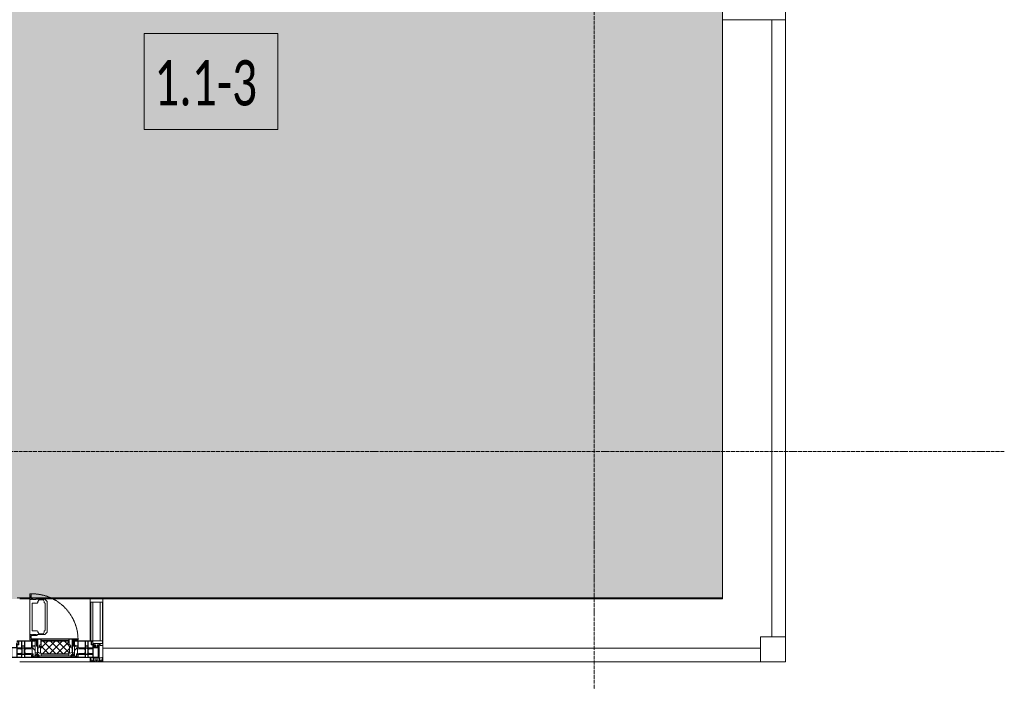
# Model space of a CAD drawing. Header units: millimetres. Extents: x -26888115 to 7466299, y -86687 to 22081.
# Tile 110 of 208: x 70838 to 74746, y -49811 to -47184. Entities that reach past the tile are written whole.
import ezdxf

# ---------------------------------------------------------------- set-up
doc = ezdxf.new("R2010")
doc.units = ezdxf.units.MM
doc.linetypes.add('-D1-02х01', pattern=[3, 2, -1])
doc.linetypes.add('-D1d1-15x02', pattern=[19, 15, -2, 0, -2])
for name, color, linetype, lineweight in [('_0', 7, 'Continuous', 13), ('A-010-A_ROOM', 7, 'Continuous', 18), ('A-214-M_CURT_WALL', 7, 'Continuous', 5), ('A-215-M_CURT_PANEL', 7, 'Continuous', 5), ('A-230-M_FLOOR', 7, 'Continuous', 5), ('A-314-M_WINDOW', 7, 'Continuous', 5), ('Z-060-M_DETAIL', 7, 'Continuous', 5), ('Оси', 7, 'Continuous', 5)]:
    doc.layers.add(name, color=color, linetype=linetype, lineweight=lineweight)
doc.styles.add('Calibri Light_2', font='Calibri light.ttf', dxfattribs={"width": 0.7, "height": 250})

# ---------------------------------------------------------------- blocks, each defined once
blk = doc.blocks.new('A_PAN_Створка - 383мм-4633665-50_AS_Plan_33_Пентхаус')
at = {"layer": 'A-314-M_WINDOW', "linetype": '-D1-02х01'}
blk.add_arc((91.4, -87.5), 183, 244.0254, 247.6265, dxfattribs=at)
blk = doc.blocks.new('A_PAN_Створка - 383мм-V6-50_AS_Plan_33_Пентхаус')
at = {"layer": 'A-215-M_CURT_PANEL'}
h = blk.add_hatch(dxfattribs=at)
h.set_pattern_fill('FP_6', color=256, style=0, pattern_type=2)
h.set_pattern_definition([(225, (34800, -754.981), (14.142136, -14.142136), []), (315, (34800, -754.981), (14.142136, 14.142136), [])])
h.paths.add_polyline_path([(-9.1, -31.8), (-54.5, -31.8), (-54.9, -34.1), (-57.2, -36.4), (-57.2, -60.8), (-54.6, -63.4), (-53.6, -82.7), (54.6, -81.8), (54.6, -63.4), (57.2, -60.8), (57.2, -36.4), (54.9, -34.1), (54.5, -31.8)])
at = {"layer": 'A-314-M_WINDOW'}
for p, q in [((-67.9, -17), (-171, -17)), ((-171, -17), (-171, -57)), ((-171, -18.5), (-153.5, -18.5)), ((-153.5, -18.5), (-152, -20)), ((-152, -20), (-152, -73.5)), ((-150.5, -17), (-150.5, -29.4)), ((-132.4, -18.6), (-150.5, -18.6)), ((-150.5, -29.4), (-132.4, -29.4)), ((-150.5, -33.6), (-150.5, -68)), ((-136.3, -33.6), (-150.5, -33.6)), ((-137.2, -31), (-135.8, -35)), ((-132.5, -31), (-137.2, -31)), ((-132.1, -36.8), (-135.8, -35)), ((-132.5, -31.9), (-133.4, -33.7)), ((-133.4, -33.7), (-130.1, -35.3)), ((-132.5, -31.9), (-132.5, -31)), ((-132.4, -29.4), (-132.4, -18.6)), ((-132.1, -49), (-132.1, -36.8)), ((-131, -18.2), (-131, -29.5)), ((-120.8, -18.2), (-131, -18.2)), ((-131, -29.5), (-120.8, -29.5)), ((-131, -30.9), (-131, -33)), ((-120.8, -30.9), (-131, -30.9)), ((-129.4, -34.6), (-131, -33)), ((-130.1, -35.3), (-129.4, -34.6)), ((-130.1, -35.3), (-130.1, -50.4)), ((-122.4, -34.6), (-120.8, -33)), ((-121.7, -35.3), (-122.4, -34.6)), ((-118.4, -33.7), (-121.7, -35.3)), ((-121.7, -35.3), (-121.7, -50.4)), ((-120.8, -18.2), (-120.8, -29.5)), ((-120.8, -30.9), (-120.8, -33)), ((-119.7, -36.8), (-115.9, -35)), ((-119.7, -49), (-119.7, -36.8)), ((-119.3, -18.6), (-92.5, -18.6)), ((-119.3, -29.4), (-119.3, -18.6)), ((-92.5, -29.4), (-119.3, -29.4)), ((-119.3, -31), (-114.6, -31)), ((-119.3, -31.9), (-119.3, -31)), ((-119.3, -31.9), (-118.4, -33.7)), ((-114.6, -31), (-115.9, -35)), ((-94.1, -33.5), (-115.4, -33.5)), ((-89.9, -35.1), (-94.1, -33.5)), ((-92.5, -18.6), (-92.5, -29.4)), ((-90.8, -18.5), (-90.8, -29.4)), ((-87.3, -18.5), (-90.8, -18.5)), ((-90.8, -29.4), (-85.9, -29.4)), ((-89.9, -32.5), (-89.9, -35.1)), ((-85.9, -32.5), (-89.9, -32.5)), ((-89.9, -35.1), (-89.9, -50.9)), ((-87.3, -20.4), (-87.3, -18.5)), ((-87.3, -20.4), (-87.3, -21.9)), ((-84.8, -20.4), (-87.3, -20.4)), ((-87.3, -21.9), (-85.9, -21.9)), ((-85.9, -18.2), (-85.9, -20.4)), ((-75.9, -18.2), (-85.9, -18.2)), ((-85.9, -21.9), (-85.9, -29.4)), ((-85.9, -29.4), (-85.9, -32.5)), ((-83.4, -20.4), (-84.8, -20.4)), ((-70, -33.8), (-83.4, -20.4)), ((-78, -84), (-78, -23.5)), ((-78, -23.5), (-67.9, -23.5)), ((-78, -36.8), (-70, -36.8)), ((-78, -45.6), (-78, -36.8)), ((-75.9, -21.5), (-75.9, -18.2)), ((-75.9, -21.5), (-75.9, -23.5)), ((-74.9, -21.5), (-75.9, -21.5)), ((-75.9, -23.5), (-73, -23.5)), ((-74.9, -17.9), (-74.9, -21.5)), ((-68.9, -17.9), (-74.9, -17.9)), ((-67.2, -29.3), (-73, -23.5)), ((-61.4, -23.5), (-70, -32.1)), ((-70, -32.1), (-70, -62.5)), ((-70, -36.8), (-70, -33.8)), ((-68.9, -21.5), (-68.9, -17.9)), ((-67.9, -21.5), (-68.9, -21.5)), ((67.9, -17), (-67.9, -17)), ((-61.4, -23.5), (-67.9, -17)), ((-67.9, -17), (-67.9, -23.5)), ((-67.9, -17), (67.9, -17)), ((-67.9, -21.5), (-67.9, -23.5)), ((-67.9, -23.5), (-64.6, -26.8)), ((-67.9, -23.5), (-64.6, -26.8)), ((-64.6, -26.8), (-67.2, -29.3)), ((-64.6, -26.8), (-61.4, -23.5)), ((61.4, -23.5), (-61.4, -23.5)), ((67.9, -17), (61.4, -23.5)), ((70, -32.1), (61.4, -23.5)), ((61.4, -23.5), (64.6, -26.8)), ((67.9, -23.5), (64.6, -26.8)), ((64.6, -26.8), (67.9, -23.5)), ((64.6, -26.8), (67.2, -29.3)), ((67.2, -29.3), (73, -23.5)), ((67.9, -23.5), (67.9, -17)), ((171, -17), (67.9, -17)), ((67.9, -21.5), (67.9, -23.5)), ((67.9, -21.5), (68.9, -21.5)), ((67.9, -23.5), (78, -23.5)), ((68.9, -17.9), (74.9, -17.9)), ((68.9, -21.5), (68.9, -17.9)), ((70, -33.8), (83.4, -20.4)), ((70, -62.5), (70, -32.1)), ((70, -36.8), (70, -33.8)), ((78, -36.8), (70, -36.8)), ((75.9, -23.5), (73, -23.5)), ((74.9, -17.9), (74.9, -21.5)), ((74.9, -21.5), (75.9, -21.5)), ((75.9, -18.2), (85.9, -18.2)), ((75.9, -21.5), (75.9, -18.2)), ((75.9, -21.5), (75.9, -23.5)), ((78, -23.5), (78, -84)), ((78, -45.6), (78, -36.8)), ((83.4, -20.4), (84.8, -20.4)), ((84.8, -20.4), (87.3, -20.4)), ((85.9, -18.2), (85.9, -20.4)), ((85.9, -21.9), (85.9, -29.4)), ((87.3, -21.9), (85.9, -21.9)), ((85.9, -29.4), (85.9, -32.5)), ((90.8, -29.4), (85.9, -29.4)), ((85.9, -32.5), (89.9, -32.5)), ((87.3, -18.5), (90.8, -18.5)), ((87.3, -20.4), (87.3, -18.5)), ((87.3, -20.4), (87.3, -21.9)), ((89.9, -32.5), (89.9, -35.1)), ((89.9, -35.1), (94.1, -33.5)), ((89.9, -35.1), (89.9, -50.9)), ((90.8, -18.5), (90.8, -29.4)), ((92.5, -18.6), (92.5, -29.4)), ((119.3, -18.6), (92.5, -18.6)), ((92.5, -29.4), (119.3, -29.4)), ((94.1, -33.5), (115.4, -33.5)), ((114.6, -31), (115.9, -35)), ((119.3, -31), (114.6, -31)), ((119.7, -36.8), (115.9, -35)), ((119.3, -31.9), (118.4, -33.7)), ((118.4, -33.7), (121.7, -35.3)), ((119.3, -29.4), (119.3, -18.6)), ((119.3, -31.9), (119.3, -31)), ((119.7, -49), (119.7, -36.8)), ((120.8, -18.2), (120.8, -29.5)), ((120.8, -18.2), (131, -18.2)), ((131, -29.5), (120.8, -29.5)), ((120.8, -30.9), (120.8, -33)), ((120.8, -30.9), (131, -30.9)), ((122.4, -34.6), (120.8, -33)), ((121.7, -35.3), (122.4, -34.6)), ((121.7, -35.3), (121.7, -50.4)), ((129.4, -34.6), (131, -33)), ((130.1, -35.3), (129.4, -34.6)), ((133.4, -33.7), (130.1, -35.3)), ((130.1, -35.3), (130.1, -50.4)), ((131, -18.2), (131, -29.5)), ((131, -30.9), (131, -33)), ((132.1, -36.8), (135.8, -35)), ((132.1, -49), (132.1, -36.8)), ((132.4, -18.6), (150.5, -18.6)), ((132.4, -29.4), (132.4, -18.6)), ((150.5, -29.4), (132.4, -29.4)), ((132.5, -31), (137.2, -31)), ((132.5, -31.9), (132.5, -31)), ((132.5, -31.9), (133.4, -33.7)), ((137.2, -31), (135.8, -35)), ((136.3, -33.6), (150.5, -33.6)), ((150.5, -17), (150.5, -29.4)), ((150.5, -33.6), (150.5, -68)), ((153.5, -18.5), (152, -20)), ((152, -20), (152, -73.5)), ((171, -18.5), (153.5, -18.5)), ((171, -57), (171, -17)), ((-171, -55.5), (-152, -55.5)), ((-171, -57), (-156, -57)), ((-153, -60), (-153, -73.5)), ((-153, -73.5), (-150, -73.5)), ((-136.4, -52.4), (-150.5, -52.4)), ((-150.5, -56.6), (-132.4, -56.6)), ((-150.5, -68), (-143.5, -68)), ((-150.5, -69.5), (-150.5, -73.5)), ((-145, -69.5), (-150.5, -69.5)), ((-150, -73.5), (-150, -84)), ((-145, -69.5), (-145, -79.5)), ((-143.5, -68), (-143.5, -81)), ((-137.2, -54.8), (-135.8, -50.8)), ((-132.5, -54.8), (-137.2, -54.8)), ((-132.1, -49), (-135.8, -50.8)), ((-133.4, -52), (-130.1, -50.4)), ((-132.5, -53.8), (-133.4, -52)), ((-132.5, -53.8), (-132.5, -54.8)), ((-132.4, -56.6), (-132.4, -82.5)), ((-129.4, -51.1), (-131, -52.7)), ((-131, -55.1), (-131, -52.7)), ((-120.8, -55.1), (-131, -55.1)), ((-131, -56.5), (-131, -62.6)), ((-131, -56.5), (-120.8, -56.5)), ((-120.8, -62.6), (-131, -62.6)), ((-131, -64.6), (-120.8, -64.6)), ((-131, -82.5), (-131, -64.6)), ((-130.1, -50.4), (-129.4, -51.1)), ((-121.7, -50.4), (-122.4, -51.1)), ((-122.4, -51.1), (-120.8, -52.7)), ((-118.4, -52), (-121.7, -50.4)), ((-120.8, -55.1), (-120.8, -52.7)), ((-120.8, -56.5), (-120.8, -62.6)), ((-120.8, -82.5), (-120.8, -64.6)), ((-119.7, -49), (-115.9, -50.8)), ((-119.3, -53.8), (-118.4, -52)), ((-119.3, -53.8), (-119.3, -54.8)), ((-119.3, -54.8), (-114.6, -54.8)), ((-119.3, -56.6), (-119.3, -82.5)), ((-92.5, -56.6), (-119.3, -56.6)), ((-114.6, -54.8), (-115.9, -50.8)), ((-94.1, -52.5), (-115.3, -52.5)), ((-89.9, -50.9), (-94.1, -52.5)), ((-92.5, -56.6), (-92.5, -82.5)), ((-90.8, -56.6), (-85.9, -56.6)), ((-90.8, -62.7), (-90.8, -56.6)), ((-80.4, -62.7), (-90.8, -62.7)), ((-90.8, -64.6), (-90.8, -82.5)), ((-80.1, -64.6), (-90.8, -64.6)), ((-89.9, -52.2), (-89.9, -50.9)), ((-89.9, -52.2), (-88.6, -53.5)), ((-85.9, -53.5), (-88.6, -53.5)), ((-85.9, -53.5), (-78, -45.6)), ((-85.9, -56.6), (-85.9, -53.5)), ((-80.4, -61.1), (-80.4, -62.7)), ((-78, -61.1), (-80.4, -61.1)), ((-80.1, -66.1), (-80.1, -64.6)), ((-78, -66.1), (-80.1, -66.1)), ((-78, -66.1), (-78, -61.1)), ((-70, -62.5), (-73.9, -62.5)), ((-73.9, -62.5), (-73.9, -87.5)), ((73.9, -62.5), (70, -62.5)), ((73.9, -87.5), (73.9, -62.5)), ((85.9, -53.5), (78, -45.6)), ((78, -61.1), (80.4, -61.1)), ((78, -66.1), (78, -61.1)), ((78, -66.1), (80.1, -66.1)), ((80.1, -64.6), (90.8, -64.6)), ((80.1, -66.1), (80.1, -64.6)), ((80.4, -61.1), (80.4, -62.7)), ((80.4, -62.7), (90.8, -62.7)), ((85.9, -53.5), (88.6, -53.5)), ((85.9, -56.6), (85.9, -53.5)), ((90.8, -56.6), (85.9, -56.6)), ((89.9, -52.2), (88.6, -53.5)), ((89.9, -50.9), (94.1, -52.5)), ((89.9, -52.2), (89.9, -50.9)), ((90.8, -62.7), (90.8, -56.6)), ((90.8, -64.6), (90.8, -82.5)), ((92.5, -56.6), (119.3, -56.6)), ((92.5, -56.6), (92.5, -82.5)), ((94.1, -52.5), (115.3, -52.5)), ((114.6, -54.8), (115.9, -50.8)), ((119.3, -54.8), (114.6, -54.8)), ((119.7, -49), (115.9, -50.8)), ((118.4, -52), (121.7, -50.4)), ((119.3, -53.8), (118.4, -52)), ((119.3, -53.8), (119.3, -54.8)), ((119.3, -56.6), (119.3, -82.5)), ((122.4, -51.1), (120.8, -52.7)), ((120.8, -55.1), (120.8, -52.7)), ((120.8, -55.1), (131, -55.1)), ((120.8, -56.5), (120.8, -62.6)), ((131, -56.5), (120.8, -56.5)), ((120.8, -62.6), (131, -62.6)), ((120.8, -82.5), (120.8, -64.6)), ((131, -64.6), (120.8, -64.6)), ((121.7, -50.4), (122.4, -51.1)), ((130.1, -50.4), (129.4, -51.1)), ((129.4, -51.1), (131, -52.7)), ((133.4, -52), (130.1, -50.4)), ((131, -55.1), (131, -52.7)), ((131, -56.5), (131, -62.6)), ((131, -82.5), (131, -64.6)), ((132.1, -49), (135.8, -50.8)), ((150.5, -56.6), (132.4, -56.6)), ((132.4, -56.6), (132.4, -82.5)), ((132.5, -53.8), (133.4, -52)), ((132.5, -53.8), (132.5, -54.8)), ((132.5, -54.8), (137.2, -54.8)), ((137.2, -54.8), (135.8, -50.8)), ((136.4, -52.4), (150.5, -52.4)), ((143.5, -68), (143.5, -81)), ((150.5, -68), (143.5, -68)), ((145, -69.5), (150.5, -69.5)), ((145, -69.5), (145, -79.5)), ((150, -84), (150, -73.5)), ((150, -73.5), (153, -73.5)), ((150.5, -69.5), (150.5, -73.5)), ((171, -55.5), (152, -55.5)), ((153, -73.5), (153, -60)), ((156, -57), (171, -57)), ((-150, -84), (-78, -84)), ((-148.5, -81), (-148.5, -82.5)), ((-143.5, -81), (-148.5, -81)), ((-148.5, -82.5), (-132.4, -82.5)), ((-131, -82.5), (-120.8, -82.5)), ((-119.3, -82.5), (-92.5, -82.5)), ((-73.9, -87.5), (-91.5, -87.5)), ((-91.5, -87.5), (-91.5, -92)), ((-91.5, -92), (91.5, -92)), ((-90.8, -82.5), (-79.5, -82.5)), ((-78, -84), (-85, -84)), ((-85, -84), (-85, -87.5)), ((-85, -87.5), (-78, -87.5)), ((-79.5, -80.6), (-78, -80.6)), ((-79.5, -82.5), (-79.5, -80.6)), ((-78, -87.5), (-78, -84)), ((-78, -84), (-73.9, -84)), ((73.9, -84), (78, -84)), ((91.5, -87.5), (73.9, -87.5)), ((79.5, -80.6), (78, -80.6)), ((78, -87.5), (78, -84)), ((78, -84), (85, -84)), ((78, -84), (150, -84)), ((85, -87.5), (78, -87.5)), ((79.5, -82.5), (79.5, -80.6)), ((90.8, -82.5), (79.5, -82.5)), ((85, -84), (85, -87.5)), ((91.5, -92), (91.5, -87.5)), ((119.3, -82.5), (92.5, -82.5)), ((131, -82.5), (120.8, -82.5)), ((148.5, -82.5), (132.4, -82.5)), ((143.5, -81), (148.5, -81)), ((148.5, -81), (148.5, -82.5))]:
    blk.add_line(p, q, dxfattribs=at)
for centre, start, end in [((-156, -60), 0, 90), ((156, -60), 90, 180)]:
    blk.add_arc(centre, 3, start, end, dxfattribs=at)
at = {"layer": 'A-314-M_WINDOW', "linetype": '-D1-02х01'}
blk.add_arc((91.4, -87.5), 183, 181.4091, 271.1445, dxfattribs=at)
at = {"layer": 'Z-060-M_DETAIL'}
for p, q in [((-70, -32.1), (-61.4, -23.5)), ((-70, -62.5), (-70, -32.1)), ((-67.8, -38.3), (-65.7, -37.4)), ((-67.8, -55.7), (-67.8, -38.3)), ((-65.7, -37.4), (-60.8, -34.7)), ((61.4, -23.5), (-61.4, -23.5)), ((-60.8, -34.7), (-57.3, -35.9)), ((-55.2, -33.8), (-57.3, -35.9)), ((-54.9, -34.1), (-57.2, -36.4)), ((-57.2, -36.4), (-57.2, -60.8)), ((-55.2, -33.8), (-54.8, -31.5)), ((-54.9, -25.8), (-53.9, -24.8)), ((-54.9, -29.5), (-54.9, -25.8)), ((-53.9, -30.5), (-54.9, -29.5)), ((-54.5, -31.8), (-54.9, -34.1)), ((0, -31.5), (-54.8, -31.5)), ((54.5, -31.8), (-54.5, -31.8)), ((-53.9, -24.8), (53.9, -24.8)), ((53.9, -30.5), (-53.9, -30.5)), ((0, -31.5), (54.8, -31.5)), ((54.9, -25.8), (53.9, -24.8)), ((53.9, -30.5), (54.9, -29.5)), ((54.9, -34.1), (54.5, -31.8)), ((55.2, -33.8), (54.8, -31.5)), ((54.9, -29.5), (54.9, -25.8)), ((57.2, -36.4), (54.9, -34.1)), ((55.2, -33.8), (57.3, -35.9)), ((57.2, -60.8), (57.2, -36.4)), ((60.8, -34.7), (57.3, -35.9)), ((65.7, -37.4), (60.8, -34.7)), ((70, -32.1), (61.4, -23.5)), ((67.8, -38.3), (65.7, -37.4)), ((67.8, -55.7), (67.8, -38.3)), ((70, -62.5), (70, -32.1)), ((-73.9, -62.5), (-70, -62.5)), ((-73.9, -87.5), (-73.9, -62.5)), ((-69.4, -66.5), (-73.9, -66.5)), ((-69.4, -81.5), (-69.4, -66.5)), ((-61.7, -62.5), (-67.9, -62.5)), ((-67.9, -62.5), (-67.9, -89.3)), ((-66, -56.5), (-67.8, -55.7)), ((-66, -56.5), (-62, -59.1)), ((-62, -59.1), (-60.7, -61)), ((-61.7, -64.9), (-61.7, -62.5)), ((-60.1, -67.7), (-61.7, -64.9)), ((-60.7, -61), (-57.4, -61)), ((-56.4, -67.7), (-60.1, -67.7)), ((-57.4, -61), (-54.9, -63.5)), ((-57.2, -60.8), (-54.6, -63.4)), ((-56.4, -89.4), (-56.4, -67.7)), ((-54.9, -63.5), (-54.9, -81.9)), ((-54.6, -63.4), (-54.6, -81.8)), ((54.6, -63.4), (57.2, -60.8)), ((54.6, -81.8), (54.6, -63.4)), ((57.4, -61), (54.9, -63.5)), ((54.9, -63.5), (54.9, -81.9)), ((56.4, -67.7), (60.1, -67.7)), ((56.4, -89.4), (56.4, -67.7)), ((60.7, -61), (57.4, -61)), ((60.1, -67.7), (61.7, -64.9)), ((62, -59.1), (60.7, -61)), ((61.7, -62.5), (67.9, -62.5)), ((61.7, -64.9), (61.7, -62.5)), ((66, -56.5), (62, -59.1)), ((66, -56.5), (67.8, -55.7)), ((67.9, -62.5), (67.9, -89.3)), ((69.4, -66.5), (73.9, -66.5)), ((69.4, -81.5), (69.4, -66.5)), ((73.9, -62.5), (70, -62.5)), ((73.9, -87.5), (73.9, -62.5)), ((-91.5, -87.5), (-73.9, -87.5)), ((-91.5, -92), (-91.5, -87.5)), ((-91.5, -92), (91.5, -92)), ((-83.4, -90.3), (-83.4, -87.5)), ((-83.4, -90.3), (-69.4, -90.3)), ((-73.9, -81.5), (-69.4, -81.5)), ((-69.4, -85.5), (-73.9, -85.5)), ((-69.4, -90.3), (-69.4, -85.5)), ((-67.9, -89.3), (-66.9, -90.3)), ((-66.9, -90.3), (-57.4, -90.3)), ((-57.4, -90.3), (-56.4, -89.4)), ((-54.9, -81.9), (-53.8, -83)), ((-54.9, -85.6), (-53.9, -84.6)), ((-54.9, -89.3), (-54.9, -85.6)), ((-53.9, -90.3), (-54.9, -89.3)), ((-54.6, -81.8), (-53.6, -82.7)), ((-53.9, -84.6), (53.9, -84.6)), ((53.9, -90.3), (-53.9, -90.3)), ((53.8, -83), (-53.8, -83)), ((-53.6, -82.7), (53.6, -82.7)), ((53.6, -82.7), (54.6, -81.8)), ((54.9, -81.9), (53.8, -83)), ((54.9, -85.6), (53.9, -84.6)), ((53.9, -90.3), (54.9, -89.3)), ((54.9, -89.3), (54.9, -85.6)), ((57.4, -90.3), (56.4, -89.4)), ((66.9, -90.3), (57.4, -90.3)), ((67.9, -89.3), (66.9, -90.3)), ((73.9, -81.5), (69.4, -81.5)), ((69.4, -85.5), (73.9, -85.5)), ((69.4, -90.3), (69.4, -85.5)), ((83.4, -90.3), (69.4, -90.3)), ((91.5, -87.5), (73.9, -87.5)), ((83.4, -90.3), (83.4, -87.5)), ((91.5, -92), (91.5, -87.5))]:
    blk.add_line(p, q, dxfattribs=at)
at = {"layer": 'Z-060-M_DETAIL', "color": 9, "true_color": 0xc8c8c8}
for p, q in [((39.7, -109), (31.1, -117.6)), ((70.1, -109), (39.7, -109)), ((45, -113.3), (42.3, -118.2)), ((45.9, -111.2), (45, -113.3)), ((63.3, -111.2), (45.9, -111.2)), ((64.1, -113), (63.3, -111.2)), ((64.1, -113), (66.7, -117)), ((66.7, -117), (68.6, -118.3)), ((70.1, -105.1), (70.1, -109)), ((95.1, -105.1), (70.1, -105.1)), ((74.1, -109.6), (74.1, -105.1)), ((89.1, -109.6), (74.1, -109.6)), ((89.1, -105.1), (89.1, -109.6)), ((93.1, -109.6), (93.1, -105.1)), ((97.9, -109.6), (93.1, -109.6)), ((95.1, -87.5), (95.1, -105.1)), ((99.6, -87.5), (95.1, -87.5)), ((97.9, -95.6), (95.1, -95.6)), ((97.9, -95.6), (97.9, -109.6)), ((99.6, -270.5), (99.6, -87.5)), ((31.1, -117.6), (31.1, -240.4)), ((41.4, -123.8), (39.1, -124.2)), ((39.1, -179), (39.1, -124.2)), ((41.4, -123.8), (43.5, -121.7)), ((42.3, -118.2), (43.5, -121.7)), ((68.6, -118.3), (68.6, -121.6)), ((68.6, -121.6), (71.1, -124.1)), ((71.1, -124.1), (89.5, -124.1)), ((89.5, -124.1), (90.6, -125.2)), ((90.6, -125.2), (90.6, -232.8)), ((39.1, -179), (39.1, -233.8)), ((41.4, -234.2), (39.1, -233.8)), ((41.4, -234.2), (43.5, -236.3)), ((68.6, -236.4), (71.1, -233.9)), ((71.1, -233.9), (89.5, -233.9)), ((89.5, -233.9), (90.6, -232.8)), ((39.7, -249), (31.1, -240.4)), ((70.1, -249), (39.7, -249)), ((42.3, -239.8), (43.5, -236.3)), ((45, -244.7), (42.3, -239.8)), ((45.9, -246.8), (45, -244.7)), ((63.3, -246.8), (45.9, -246.8)), ((64.1, -245), (63.3, -246.8)), ((64.1, -245), (66.7, -241)), ((66.7, -241), (68.6, -239.7)), ((68.6, -239.7), (68.6, -236.4)), ((70.1, -252.9), (70.1, -249)), ((95.1, -252.9), (70.1, -252.9)), ((74.1, -248.4), (74.1, -252.9)), ((89.1, -248.4), (74.1, -248.4)), ((89.1, -252.9), (89.1, -248.4)), ((93.1, -248.4), (93.1, -252.9)), ((97.9, -248.4), (93.1, -248.4)), ((95.1, -270.5), (95.1, -252.9)), ((97.9, -262.4), (95.1, -262.4)), ((99.6, -270.5), (95.1, -270.5)), ((97.9, -262.4), (97.9, -248.4))]:
    blk.add_line(p, q, dxfattribs=at)
blk = doc.blocks.new('Quad Corner Mullion - Q_0_100_-50-4298823-50_AS_Plan_33_Пентхаус')
at = {"layer": 'A-214-M_CURT_WALL', "lineweight": 9}
for p, q in [((-100, -100), (-100, 0)), ((-100, 0), (0, 0)), ((0, 0), (0, -100)), ((0, -100), (-100, -100))]:
    blk.add_line(p, q, dxfattribs=at)
blk = doc.blocks.new('System Panel - A_PAN_Glass-V14-50_AS_Plan_33_Пентхаус')
at = {"layer": 'A-215-M_CURT_PANEL'}
for p, q in [((1305, 55), (-1305, 55)), ((-1305, 55), (-1305, 0)), ((1305, 0), (1305, 55)), ((-1305, 0), (1305, 0))]:
    blk.add_line(p, q, dxfattribs=at)
blk = doc.blocks.new('Rectangular Mullion - R_StandardFrame_50Wx250H-5696039-50_AS_Plan_33_Пентхаус')
at = {"layer": 'A-214-M_CURT_WALL'}
blk.add_line((37450, -505), (34990, -505), dxfattribs=at)
blk = doc.blocks.new('Rectangular Mullion - 50Wx250H-V7-50_AS_Plan_33_Пентхаус')
at = {"layer": 'Z-060-M_DETAIL'}
for p, q in [((-25, 84), (-25, 250)), ((-25, 250), (0, 250)), ((-23, 237.3), (0, 237.3)), ((-23, 237.3), (-23, 84)), ((-14.9, 84), (-14.9, 237.3)), ((25, 250), (0, 250)), ((23, 237.3), (0, 237.3)), ((14.9, 84), (14.9, 237.3)), ((23, 237.3), (23, 73.6)), ((25, 65.2), (25, 250)), ((0, 84), (-15, 84)), ((0, 84), (23, 84)), ((-0.5, 73.6), (-15, 73.6)), ((-10, 71.3), (-12, 71.3)), ((-10, 57.4), (-10, 71.3)), ((-7, 65.2), (-5.9, 67.3)), ((-7, 65.2), (-7, 57)), ((-4.1, 67.3), (-5.9, 67.3)), ((-4.1, 67.3), (-2.9, 65.1)), ((-2.9, 65.1), (-2.9, 57)), ((0.5, 73.6), (23, 73.6)), ((4.1, 67.3), (2.9, 65.1)), ((2.9, 65.1), (2.9, 57)), ((4.1, 67.3), (5.9, 67.3)), ((7, 65.2), (5.9, 67.3)), ((7, 65.2), (7, 54.7)), ((8.7, 53), (7, 54.7)), ((8.7, 53), (10, 53)), ((10, 71.3), (14, 71.3)), ((10, 53), (10, 71.3)), ((10, 53), (10, 17)), ((14, 71.3), (14, 65.2)), ((14, 65.2), (25, 65.2)), ((-23.8, 14.6), (-25, 14.2)), ((-25, 0), (-25, 14.2)), ((-23.8, 17), (-23.8, 14.6)), ((-22.5, 10.6), (-23.8, 14.6)), ((-22.5, 10.6), (-23.7, 9.9)), ((-23.7, 1.3), (-23.7, 9.9)), ((-23.7, 1.3), (-11.8, 1.3)), ((-23.2, 10.2), (-22.5, 8)), ((-22.5, 8), (-22.5, 4.5)), ((-21.3, 4.5), (-22.5, 4.5)), ((-22.3, 17), (-22.3, 16)), ((-22.3, 16), (-21.3, 16)), ((-19.9, 17), (-21.3, 16)), ((-21.3, 4.5), (-21.3, 6.5)), ((-21.3, 6.5), (-14.2, 6.5)), ((-7.4, 16.6), (-18.4, 16.6)), ((-14.2, 6.5), (-14.2, 4.5)), ((-13.2, 4.5), (-14.2, 4.5)), ((-13.2, 4.5), (-12.2, 7.2)), ((-12.7, 7.6), (-11.3, 11.4)), ((-12.7, 7.6), (-11.8, 6.9)), ((-12.2, 9), (-12.2, 14.8)), ((-12.2, 14.8), (0, 14.8)), ((-11.8, 1.3), (-11.8, 6.9)), ((-10.5, 11.2), (-11.3, 11.4)), ((-10.5, 1.5), (-10.5, 11.2)), ((-4.8, 1.5), (-10.5, 1.5)), ((0, 8), (-4.8, 8)), ((-4.8, 1.5), (-4.8, 8)), ((-2.6, 16.8), (0, 16.8)), ((2.6, 16.8), (0, 16.8)), ((0, 14.8), (0, 16.8)), ((0, 14.8), (0, 16.8)), ((12.2, 14.8), (0, 14.8)), ((0, 0), (0, 8)), ((0, 8), (4.8, 8)), ((0, 0), (0, 8)), ((4.8, 1.5), (4.8, 8)), ((4.8, 1.5), (10.5, 1.5)), ((8.5, 23), (6, 25.5)), ((6, 18), (7.4, 18)), ((7.4, 18), (7.4, 16.6)), ((7.4, 16.6), (18.4, 16.6)), ((7.5, 18.5), (8.5, 18.5)), ((7.5, 17), (7.5, 18.5)), ((10, 17), (7.5, 17)), ((8.5, 18.5), (8.5, 23)), ((10.5, 11.2), (11.3, 11.4)), ((10.5, 1.5), (10.5, 11.2)), ((12.7, 7.6), (11.3, 11.4)), ((12.7, 7.6), (11.8, 6.9)), ((11.8, 1.3), (11.8, 6.9)), ((23.7, 1.3), (11.8, 1.3)), ((12.2, 9), (12.2, 14.8)), ((13.2, 4.5), (12.2, 7.2)), ((13.2, 4.5), (14.2, 4.5)), ((21.3, 6.5), (14.2, 6.5)), ((14.2, 6.5), (14.2, 4.5)), ((18.4, 16.6), (19, 17.6)), ((19, 17.6), (21.3, 16)), ((22.3, 16), (21.3, 16)), ((21.3, 4.5), (21.3, 6.5)), ((21.3, 4.5), (22.5, 4.5)), ((22.3, 17), (22.3, 16)), ((22.3, 17), (23.8, 17)), ((22.5, 10.6), (23.8, 14.6)), ((22.5, 10.6), (23.7, 9.9)), ((23.2, 10.2), (22.5, 8)), ((22.5, 8), (22.5, 4.5)), ((23.7, 1.3), (23.7, 9.9)), ((23.8, 17), (23.8, 14.6)), ((23.8, 14.6), (25, 14.2)), ((25, 0), (25, 14.2)), ((-25, 0), (0, 0)), ((25, 0), (0, 0))]:
    blk.add_line(p, q, dxfattribs=at)
for centre, start, end in [((-0.5, 73.1), 360, 90), ((0.5, 73.1), 90, 180)]:
    blk.add_arc(centre, 0.5, start, end, dxfattribs=at)
blk = doc.blocks.new('Rectangular Mullion - R_StandardFrame_50Wx250H-V8-50_AS_Plan_33_Пентхаус')
at = {"layer": 'A-214-M_CURT_WALL', "lineweight": 9}
for p, q in [((-25, -17), (-25, 0)), ((-25, 0), (25, 0)), ((25, 0), (25, -250)), ((-25, -250), (-25, -84)), ((25, -250), (-25, -250))]:
    blk.add_line(p, q, dxfattribs=at)
blk = doc.blocks.new('Rectangular Mullion - R_StandardFrame_50Wx250H-3725450-50_AS_Plan_33_Пентхаус')
at = {"layer": 'A-214-M_CURT_WALL'}
for p, q in [((22260, -505), (22300.4, -505)), ((22329.9, -505), (22540, -505)), ((22260, -755), (22540, -755))]:
    blk.add_line(p, q, dxfattribs=at)
blk = doc.blocks.new('System Panel - A_PAN_Glass-V33-50_AS_Plan_33_Пентхаус')
at = {"layer": 'A-215-M_CURT_PANEL'}
for p, q in [((1225, 0), (-1225, 0)), ((-1225, 0), (-1225, -55)), ((1225, -55), (1225, 0)), ((-1225, -55), (1225, -55))]:
    blk.add_line(p, q, dxfattribs=at)
blk = doc.blocks.new('Rectangular Mullion - R_StandardFrame_50Wx250H-5696040-50_AS_Plan_33_Пентхаус')
at = {"layer": 'A-214-M_CURT_WALL'}
blk.add_line((37450, -505), (37450, 1795), dxfattribs=at)
blk = doc.blocks.new('Rectangular Mullion - R_StandardFrame_50Wx250H-4320939-50_AS_Plan_33_Пентхаус')
at = {"layer": 'A-214-M_CURT_WALL', "lineweight": 9}
for p, q in [((-25, 0), (-25, 250)), ((-25, 250), (25, 250)), ((25, 250), (25, 0)), ((25, 0), (-25, 0))]:
    blk.add_line(p, q, dxfattribs=at)
blk = doc.blocks.new('RST_AR_KMN_R22_B1_FCD_rvt-1-50_AS_Plan_33_Пентхаус')
at = {"layer": 'A-214-M_CURT_WALL', "lineweight": 5, "extrusion": (0, 0, -1)}
for name, p, rotation in [('Rectangular Mullion - R_StandardFrame_50Wx250H-4320939-50_AS_Plan_33_Пентхаус', (-37700, 1820), 270), ('Rectangular Mullion - R_StandardFrame_50Wx250H-V8-50_AS_Plan_33_Пентхаус', (-34965, -755), 180), ('Quad Corner Mullion - Q_0_100_-50-4298823-50_AS_Plan_33_Пентхаус', (-37700, -755), 180)]:
    blk.add_blockref(name, p, dxfattribs=dict(at, rotation=rotation))
at = {"layer": 'A-214-M_CURT_WALL', "lineweight": 5}
for name, p in [('Rectangular Mullion - R_StandardFrame_50Wx250H-5696040-50_AS_Plan_33_Пентхаус', (0, 0)), ('Rectangular Mullion - R_StandardFrame_50Wx250H-3725450-50_AS_Plan_33_Пентхаус', (12400, 0)), ('Rectangular Mullion - 50Wx250H-V7-50_AS_Plan_33_Пентхаус', (34965, -755)), ('Rectangular Mullion - R_StandardFrame_50Wx250H-5696039-50_AS_Plan_33_Пентхаус', (0, 0))]:
    blk.add_blockref(name, p, dxfattribs=at)
at = {"layer": 'A-215-M_CURT_PANEL', "lineweight": 5}
for name, p, rotation in [('System Panel - A_PAN_Glass-V33-50_AS_Plan_33_Пентхаус', (37700, 570), 270), ('A_PAN_Створка - 383мм-V6-50_AS_Plan_33_Пентхаус', (34800, -755), 180), ('A_PAN_Створка - 383мм-4633665-50_AS_Plan_33_Пентхаус', (34800, -755), 180)]:
    blk.add_blockref(name, p, dxfattribs=dict(at, rotation=rotation))
blk.add_blockref('System Panel - A_PAN_Glass-V14-50_AS_Plan_33_Пентхаус', (36295, -755), dxfattribs=at)

msp = doc.modelspace()

# ---------------------------------------------------------------- hatches: boundary and pattern name
at = {"layer": '_0', "transparency": 33554534}
h = msp.add_hatch(color=252, dxfattribs=at)
h.dxf.hatch_style = 1
h.paths.add_polyline_path([(35678, -49484.4), (73628, -49484.4), (73628, -19534.4), (35678, -19534.4)])
h.paths.add_polyline_path([(44578, -40979.4), (44578, -34929.4), (49428, -34929.4), (49428, -36429.4), (51078, -36429.4), (51078, -30029.4), (49428, -30029.4), (49428, -30823.8), (44578, -30823.8), (44578, -28029.4), (64728, -28029.4), (64728, -32969.4), (62778, -32969.4), (62778, -31029.4), (59878, -31029.4), (59878, -30029.4), (58578, -30029.4), (58578, -38979.4), (64728, -38979.4), (64728, -40979.4)], flags=16)

# ---------------------------------------------------------------- linework, layer by layer
at = {"layer": 'A-010-A_ROOM', "lineweight": 5, "flags": 128}
msp.add_lwpolyline([(71332.1, -47238.9), (71863.1, -47238.9), (71863.1, -47619.9), (71332.1, -47619.9)], close=True, dxfattribs=at)
at = {"layer": 'A-230-M_FLOOR'}
for p, q in [((70828, -49479.4), (70878.4, -49479.4)), ((70882.9, -49479.4), (73628, -49479.4))]:
    msp.add_line(p, q, dxfattribs=at)
at = {"layer": 'Оси', "linetype": '-D1d1-15x02'}
for p, q in [((73118, -51768.8), (73118, -18492.1)), ((32615.2, -48899.4), (74746.1, -48899.4))]:
    msp.add_line(p, q, dxfattribs=at)

# ---------------------------------------------------------------- block references
at = {"lineweight": 5}
msp.add_blockref('RST_AR_KMN_R22_B1_FCD_rvt-1-50_AS_Plan_33_Пентхаус', (36178, -48979.4), dxfattribs=at)

# ---------------------------------------------------------------- texts
at = {"layer": 'A-010-A_ROOM', "lineweight": 5, "insert": (71371.9, -47345.1), "char_height": 180, "width": 577.215, "attachment_point": 1, "style": 'Calibri Light_2'}
msp.add_mtext('1.1-3 ', dxfattribs=at)

doc.saveas('drawing.dxf')
